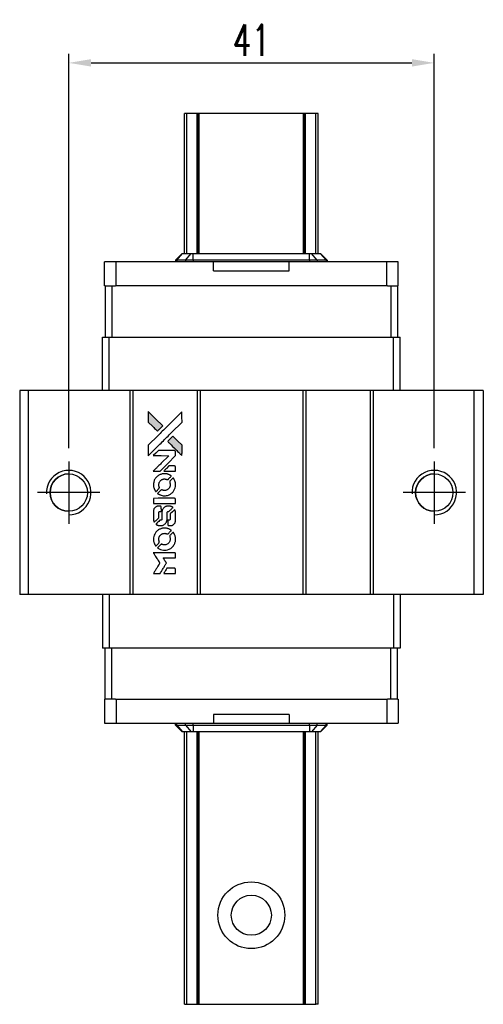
# Model space of a CAD drawing. Header units: millimetres. Extents: x 953 to 1195, y 90 to 265.
# Tile 2 of 3: x 968 to 1020, y 155 to 265. Entities that reach past the tile are written whole.
import ezdxf

# ---------------------------------------------------------------- set-up
doc = ezdxf.new("R2010")
doc.units = ezdxf.units.MM
doc.header["$LTSCALE"] = 0.1
doc.layers.get('0').update_dxf_attribs({"linetype": 'CONTINUOUS'})
doc.layers.get('Defpoints').update_dxf_attribs({"linetype": 'CONTINUOUS'})
doc.styles.add('DIM-7', font='SIMPLEX.shx', dxfattribs={"width": 0.7, "bigfont": 'chineset.shx'})
doc.dimstyles.new('CNS', dxfattribs={"dimtxt": 3.5, "dimasz": 2.5, "dimexe": 1, "dimexo": 1.5, "dimgap": 0.09, "dimtad": 0, "dimdsep": 46, "dimtxsty": 'DIM-7', "dimcen": 0.09, "dimclrd": 1, "dimclre": 1, "dimclrt": 4, "dimadec": 0, "dimazin": 0, "dimtfac": 1, "dimtix": 1, "dimtmove": 2, "dimatfit": 3, "dimfxl": 1, "dimtvp": 0.971429, "dimtolj": 1, "dimarcsym": 0})

# ---------------------------------------------------------------- blocks, each defined once
blk = doc.blocks.new('*D133')
at = {"color": 7, "lineweight": -2}
for p, q in [((973.32, 217.18), (973.32, 261.43)), ((1014.32, 217.18), (1014.32, 261.43)), ((975.82, 260.43), (1011.82, 260.43))]:
    blk.add_line(p, q, dxfattribs=at)
at = {"color": 7}
for points in [[(975.82, 260.85), (975.82, 260.02), (973.32, 260.43)], [(1011.82, 260.85), (1011.82, 260.02), (1014.32, 260.43)]]:
    blk.add_solid(points, dxfattribs=at)
at = {"layer": 'Defpoints', "color": 0}
for p in [(1014.32, 260.43), (973.32, 215.68), (1014.32, 215.68)]:
    blk.add_point(p, dxfattribs=at)
at = {"color": 7, "insert": (993.82, 262.98), "char_height": 3.5, "attachment_point": 5, "style": 'DIM-7'}
blk.add_mtext('\\A1;41', dxfattribs=at)
blk = doc.blocks.new('A$Ce5cb1b67')
at = {"linetype": 'Continuous'}
h = blk.add_hatch(color=256, dxfattribs=at)
h.dxf.hatch_style = 1
h.paths.add_polyline_path([(0, 18.17), (0, 17.58), (0, 16.99), (0.51, 16.49, 0.000288), (0.71, 16.29, 0.000479), (0.87, 16.13, 0.000013), (1.02, 15.98, 0.197177), (1.02, 15.98, 0.197497), (1.02, 15.98, 0.00004), (1.11, 16.07, 0.000834), (1.2, 16.16, 0.000506), (1.32, 16.27), (1.61, 16.56), (0.8, 17.36)])
h.paths.add_polyline_path([(2.75, 15.42), (2.46, 15.13, 0.000476), (2.35, 15.01, 0.000789), (2.25, 14.92, 0.000035), (2.17, 14.83, 0.19758), (2.17, 14.83, 0.198396), (2.17, 14.83, 0.000019), (2.28, 14.71, 0.000582), (2.41, 14.59, 0.000351), (2.56, 14.43, 0.000108), (3.21, 13.79, 0.000692), (3.53, 13.47, 0.000077), (3.76, 13.24, 0.197527), (3.77, 13.24, 0.410181), (3.77, 13.24, 0.000493), (3.77, 13.36, 0.002424), (3.78, 13.53, 0.000529), (3.78, 13.81), (3.78, 14.39), (3.26, 14.9)])
for points in [[(0.51, 16.49, 0.000288), (0.71, 16.29, 0.000479), (0.87, 16.13, 0.000013), (1.02, 15.98, 0.197177), (1.02, 15.98, 0.197497), (1.02, 15.98, 0.00004), (1.11, 16.07, 0.000836), (1.2, 16.16, 0.000505), (1.32, 16.27), (1.61, 16.56), (0.8, 17.36), (0, 18.17), (0, 17.58), (0, 16.99)], [(0.71, 13.93, -0.000056), (1.06, 14.28, -0.000021), (1.55, 14.77, -0.000021), (2.09, 15.31, -0.000025), (2.59, 15.81), (3.78, 16.99), (3.77, 17.58), (3.77, 18.16), (2.98, 17.37, 0.000274), (2.6, 16.99, 0.000123), (2.1, 16.5, 0.000121), (1.57, 15.97, 0.000165), (1.09, 15.49), (0, 14.4), (0, 13.81), (0, 13.22)], [(2.56, 14.43, 0.000108), (3.21, 13.79, 0.000692), (3.53, 13.47, 0.000077), (3.76, 13.24, 0.197527), (3.77, 13.24, 0.410182), (3.77, 13.24, 0.000493), (3.77, 13.36, 0.002424), (3.78, 13.53, 0.000529), (3.78, 13.81), (3.78, 14.39), (3.26, 14.9), (2.75, 15.42), (2.46, 15.13, 0.000476), (2.35, 15.01, 0.000789), (2.25, 14.92, 0.000035), (2.17, 14.83, 0.19758), (2.17, 14.83, 0.198396), (2.17, 14.83, 0.000019), (2.28, 14.71, 0.000582), (2.41, 14.59, 0.000351)], [(0.94, 11.49), (1.31, 11.49), (2.18, 12.36), (3.05, 13.23), (3.05, 13.47, 0.0008), (3.05, 13.63, 0.010795), (3.04, 13.69, 0.030495), (3.04, 13.72, 0.080372), (3.03, 13.74, 0.03816), (3.02, 13.76, 0.041799), (3, 13.78, 0.042486), (2.99, 13.79, 0.042078), (2.97, 13.8, 0.099276), (2.94, 13.81, 0.003302), (2.81, 13.81, 0.002586), (2.6, 13.81, 0.000204), (2.04, 13.81), (1.14, 13.81), (0.85, 13.52), (0.56, 13.23), (1.43, 13.23), (2.29, 13.22), (1.44, 12.37, 0.000253), (1.11, 12.04, 0.000412), (0.83, 11.77, 0.000041), (0.58, 11.52, 0.041338), (0.57, 11.51), (0.56, 11.49)], [(0.58, 9.83, 0.023681), (0.59, 9.72, 0.022402), (0.62, 9.62, 0.021929), (0.66, 9.52, 0.020503), (0.7, 9.42, 0.013745), (0.73, 9.36, 0.009767), (0.77, 9.3, 0.009658), (0.8, 9.24, 0.027804), (0.83, 9.2), (0.84, 9.19), (1.03, 9.37, 0.002053), (1.11, 9.46, 0.006738), (1.17, 9.52, 0.007826), (1.21, 9.56, 0.063909), (1.22, 9.58, 0.061532), (1.23, 9.61, 0.068674), (1.24, 9.65, 0.052072), (1.23, 9.69, 0.019648), (1.21, 9.74, -0.018366), (1.19, 9.8, -0.0288), (1.18, 9.86, -0.029061), (1.17, 9.92, -0.019155), (1.17, 9.99, -0.053809), (1.2, 10.13, -0.058833), (1.25, 10.27, -0.058566), (1.33, 10.38, -0.052525), (1.44, 10.48, -0.044733), (1.53, 10.54, -0.040573), (1.64, 10.58, -0.041123), (1.74, 10.61, -0.04951), (1.85, 10.61, -0.017369), (1.9, 10.6, -0.024255), (1.94, 10.6, -0.023787), (1.98, 10.58, -0.015798), (2.03, 10.57, 0.010631), (2.06, 10.55, 0.033653), (2.08, 10.55, 0.037806), (2.1, 10.55, 0.016307), (2.13, 10.55, 0.068179), (2.18, 10.55, 0.095747), (2.22, 10.57, 0.033418), (2.28, 10.62, 0.002133), (2.43, 10.78, 0.001452), (2.52, 10.87, 0.012393), (2.56, 10.91, 0.020479), (2.58, 10.93, 0.344362), (2.57, 10.94, 0.074287), (2.55, 10.96, 0.005454), (2.49, 11.01, 0.008391), (2.42, 11.05, 0.017097), (2.36, 11.08, 0.027375), (2.24, 11.13, 0.02835), (2.12, 11.17, 0.027723), (1.99, 11.19, 0.023913), (1.86, 11.2, 0.027047), (1.7, 11.19, 0.031685), (1.55, 11.17, 0.032425), (1.4, 11.13, 0.031013), (1.26, 11.07, 0.037914), (1.09, 10.97, 0.040153), (0.95, 10.85, 0.039834), (0.82, 10.71, 0.036173), (0.71, 10.54, 0.040752), (0.64, 10.38, 0.035885), (0.6, 10.2, 0.035491), (0.57, 10.01, 0.037615)], [(2.39, 11.49), (3.05, 11.49), (3.05, 11.73), (3.05, 11.98), (3.03, 12.01, 0.03146), (3.02, 12.02, 0.026444), (3.01, 12.03, 0.026444), (3, 12.04, 0.031457), (2.98, 12.05), (2.95, 12.07), (2.63, 12.07), (2.31, 12.07), (2.02, 11.79, 0.000745), (1.91, 11.68, 0.001228), (1.82, 11.58, 0.000087), (1.74, 11.5, 0.195134), (1.74, 11.49, 0.412117), (1.74, 11.49, 0.000048), (1.93, 11.49, 0.00109), (2.14, 11.49, 0.000653)], [(1.08, 8.96, 0.018008), (1.14, 8.92, 0.009842), (1.2, 8.88, 0.009807), (1.28, 8.85, 0.015716), (1.34, 8.82, 0.048467), (1.56, 8.75, 0.045841), (1.79, 8.72, 0.046006), (2.03, 8.74, 0.049638), (2.25, 8.8, 0.064819), (2.54, 8.95, 0.06695), (2.78, 9.17, 0.066691), (2.95, 9.45, 0.063505), (3.04, 9.76, 0.03135), (3.05, 9.84, 0.010439), (3.05, 9.96, 0.010391), (3.05, 10.08, 0.032408), (3.04, 10.16, 0.015696), (3.02, 10.25, 0.018095), (3, 10.34, 0.018551), (2.97, 10.42, 0.018352), (2.93, 10.5, 0.015568), (2.9, 10.56, 0.009832), (2.87, 10.62, 0.009795), (2.83, 10.68, 0.023727), (2.8, 10.72), (2.79, 10.73), (2.61, 10.56, 0.001528), (2.5, 10.45, 0.010022), (2.45, 10.4, 0.019586), (2.43, 10.37, 0.061865), (2.41, 10.34, 0.055054), (2.4, 10.31, 0.061607), (2.4, 10.27, 0.048725), (2.4, 10.22, 0.020221), (2.42, 10.16, -0.017722), (2.44, 10.1, -0.02685), (2.45, 10.04, -0.02759), (2.45, 9.99, -0.020233), (2.45, 9.93, -0.04793), (2.44, 9.81, -0.048386), (2.4, 9.69, -0.047866), (2.33, 9.59, -0.044964), (2.25, 9.5, -0.04333), (2.16, 9.42, -0.050921), (2.05, 9.36, -0.051473), (1.94, 9.33, -0.0459), (1.82, 9.32, -0.019014), (1.76, 9.32, -0.024114), (1.71, 9.33, -0.025081), (1.66, 9.34, -0.023892), (1.61, 9.36, 0.008624), (1.57, 9.37, 0.026486), (1.54, 9.38, 0.035074), (1.51, 9.38, 0.02756), (1.49, 9.38, 0.087163), (1.45, 9.37, 0.073291), (1.41, 9.35, 0.028074), (1.35, 9.3, 0.002594), (1.22, 9.17), (1.04, 8.99)], [(1.81, 7.85), (3.05, 7.85), (3.05, 8.1), (3.05, 8.34), (3.03, 8.37, 0.071429), (3.01, 8.39, 0.054799), (2.99, 8.41, 0.053585), (2.96, 8.43, 0.060698), (2.93, 8.44, 0.033975), (2.88, 8.44, 0.000112), (2.25, 8.44, 0.000726), (1.63, 8.44, 0.001084), (1.1, 8.44), (0.57, 8.43), (0.57, 8.14), (0.57, 7.85)], [(0.58, 6.04, 0.018538), (0.58, 6, 0.010695), (0.59, 5.96, 0.01068), (0.6, 5.92, 0.017678), (0.61, 5.88, 0.013849), (0.63, 5.84, 0.011814), (0.64, 5.79, 0.004513), (0.66, 5.75, 0.290035), (0.67, 5.75, 0.196418), (0.67, 5.75, 0.000124), (0.74, 5.82, 0.001477), (0.82, 5.9, 0.000898), (0.92, 6), (1.17, 6.24), (1.17, 6.55, -0.001471), (1.17, 6.79, -0.028714), (1.17, 6.86, -0.097073), (1.19, 6.9, -0.084199), (1.22, 6.93, -0.042698), (1.24, 6.95, -0.053912), (1.26, 6.96, -0.051004), (1.29, 6.97, -0.032967), (1.32, 6.97, 0.00807), (1.33, 6.97, 0.003023), (1.36, 6.97, 0.002994), (1.38, 6.97, 0.003629), (1.4, 6.97), (1.46, 6.98), (1.46, 7.21, 0.001618), (1.45, 7.33, 0.005206), (1.45, 7.4, 0.00535), (1.45, 7.45, 0.060675), (1.45, 7.47, 0.048484), (1.44, 7.48, 0.02389), (1.44, 7.5, 0.022812), (1.43, 7.51, 0.02462), (1.41, 7.52, 0.061781), (1.39, 7.55, 0.080179), (1.35, 7.56, 0.048561), (1.31, 7.57, 0.010021), (1.22, 7.57, 0.016602), (1.11, 7.57, 0.031409), (1.03, 7.55, 0.036474), (0.95, 7.53, 0.03439), (0.88, 7.5, 0.065928), (0.76, 7.42, 0.069066), (0.67, 7.31, 0.065697), (0.61, 7.18, 0.051559), (0.58, 7.02, 0.020904), (0.57, 6.94, 0.000451), (0.57, 6.53, 0.000419), (0.57, 6.12, 0.022759)], [(0.9, 5.5, 0.023289), (0.96, 5.46, 0.026845), (1.01, 5.43, 0.026047), (1.08, 5.41, 0.019751), (1.15, 5.39, 0.013249), (1.19, 5.38, 0.025169), (1.23, 5.37, 0.016532), (1.27, 5.37, 0.002937), (1.35, 5.37, 0.003317), (1.42, 5.37, 0.011808), (1.46, 5.37, 0.01777), (1.49, 5.38, 0.021476), (1.52, 5.38, 0.04325), (1.66, 5.42, 0.045753), (1.78, 5.49, 0.04649), (1.88, 5.57, 0.047672), (1.97, 5.67, 0.025315), (1.99, 5.71, 0.015208), (2.02, 5.76, 0.01512), (2.05, 5.82, 0.022488), (2.07, 5.87, 0.027857), (2.09, 5.95, 0.034138), (2.1, 6.02, 0.014286), (2.1, 6.14, 0.00124), (2.1, 6.43, -0.00103), (2.1, 6.6, -0.002552), (2.1, 6.73, -0.001594), (2.11, 6.83, -0.047676), (2.11, 6.86, -0.085307), (2.13, 6.9, -0.097789), (2.16, 6.93, -0.085947), (2.2, 6.96, -0.051339), (2.26, 6.97, 0.014634), (2.28, 6.97, 0.015028), (2.3, 6.97, 0.014927), (2.31, 6.98, 0.059415), (2.32, 6.98, 0.070595), (2.34, 6.99, 0.00028), (2.55, 7.2, 0.000111), (2.76, 7.41, 0.200239), (2.77, 7.42, 0.268906), (2.76, 7.42, 0.001866), (2.71, 7.45, 0.007532), (2.66, 7.48, 0.017818), (2.62, 7.5, 0.013256), (2.58, 7.52, 0.011636), (2.54, 7.53, 0.011528), (2.49, 7.54, 0.012303), (2.45, 7.56, 0.0423), (2.38, 7.56, 0.013657), (2.27, 7.57, 0.013857), (2.17, 7.56, 0.037428), (2.09, 7.55, 0.014927), (2.04, 7.54, 0.0122), (1.99, 7.52, 0.012518), (1.94, 7.51, 0.023062), (1.9, 7.49, 0.065961), (1.76, 7.4, 0.06055), (1.65, 7.27, 0.059676), (1.57, 7.11, 0.060497), (1.52, 6.94, 0.025683), (1.52, 6.9, 0.001528), (1.52, 6.79, 0.002124), (1.52, 6.65, 0.001173), (1.52, 6.49, -0.000809), (1.52, 6.19, -0.017164), (1.52, 6.1, -0.063931), (1.51, 6.05, -0.108429), (1.49, 6.02, -0.052941), (1.46, 6, -0.063675), (1.44, 5.99, -0.050562), (1.41, 5.98, -0.020337), (1.36, 5.98, 0.009897), (1.34, 5.97, 0.016482), (1.31, 5.97, 0.019019), (1.3, 5.97, 0.06043), (1.28, 5.96, 0.076267), (1.26, 5.94, 0.00054), (1.07, 5.75, 0.000307), (0.87, 5.55, 0.142594), (0.86, 5.53, 0.232419), (0.86, 5.53, 0.022995), (0.87, 5.52, 0.024627), (0.88, 5.51, 0.015407)], [(2.18, 5.47, 0.065483), (2.19, 5.44, 0.053271), (2.21, 5.41, 0.052018), (2.24, 5.39, 0.0556), (2.27, 5.38, 0.036839), (2.29, 5.37, 0.026922), (2.31, 5.37, 0.016905), (2.35, 5.37, 0.004317), (2.4, 5.37, 0.016369), (2.5, 5.37, 0.029936), (2.59, 5.38, 0.03418), (2.67, 5.4, 0.031327), (2.74, 5.43, 0.046935), (2.83, 5.49, 0.054053), (2.91, 5.56, 0.053701), (2.97, 5.64, 0.045364), (3.01, 5.74, 0.032479), (3.03, 5.83, 0.03386), (3.04, 5.92, 0.013578), (3.05, 6.06, 0.001155), (3.05, 6.42, 0.000413), (3.05, 6.73, 0.005008), (3.04, 6.85, 0.013199), (3.04, 6.92, 0.033956), (3.03, 6.97, 0.013909), (3.02, 7.02, 0.010864), (3, 7.07, 0.010938), (2.99, 7.12, 0.028702), (2.97, 7.16), (2.96, 7.18), (2.71, 6.93), (2.45, 6.68), (2.45, 6.39, -0.001504), (2.45, 6.27, -0.00328), (2.45, 6.17, -0.001901), (2.45, 6.1, -0.061333), (2.45, 6.08, -0.063621), (2.44, 6.05, -0.048633), (2.42, 6.03, -0.046769), (2.4, 6.01, -0.047961), (2.37, 5.99, -0.02678), (2.35, 5.98, -0.050957), (2.33, 5.98, -0.029398), (2.3, 5.97, -0.00401), (2.25, 5.97), (2.17, 5.97), (2.17, 5.73, 0.001061), (2.17, 5.59, 0.009147), (2.17, 5.53, 0.020721), (2.17, 5.49, 0.051619)], [(0.58, 3.73, 0.024131), (0.59, 3.62, 0.022344), (0.62, 3.51, 0.021883), (0.66, 3.41, 0.020884), (0.71, 3.3, 0.010669), (0.74, 3.24, 0.010389), (0.77, 3.19, 0.010913), (0.8, 3.13, 0.022227), (0.83, 3.09), (0.84, 3.08), (1.03, 3.27, 0.002452), (1.1, 3.34, 0.003628), (1.16, 3.41, 0.001662), (1.21, 3.46, 0.070159), (1.22, 3.48, 0.047671), (1.23, 3.49, 0.018624), (1.23, 3.5, 0.017921), (1.23, 3.52, 0.018804), (1.23, 3.54, 0.018255), (1.24, 3.56, 0.041312), (1.23, 3.58, 0.037164), (1.23, 3.6, 0.012342), (1.22, 3.62, -0.015101), (1.2, 3.68, -0.035998), (1.18, 3.73, -0.033244), (1.18, 3.78, -0.011249), (1.18, 3.86, -0.004059), (1.18, 3.92, -0.019693), (1.18, 3.96, -0.027943), (1.18, 3.98, -0.014411), (1.19, 4.02, -0.033089), (1.22, 4.1, -0.033887), (1.26, 4.18, -0.034021), (1.31, 4.25, -0.033942), (1.37, 4.32, -0.02816), (1.44, 4.38, -0.035032), (1.5, 4.42, -0.035269), (1.58, 4.46, -0.029196), (1.66, 4.49, -0.037862), (1.76, 4.5, -0.043657), (1.85, 4.51, -0.043064), (1.94, 4.49, -0.035184), (2.04, 4.46, 0.033699), (2.08, 4.45, 0.052815), (2.13, 4.44, 0.059167), (2.16, 4.44, 0.058972), (2.2, 4.45, 0.059208), (2.23, 4.47, 0.021125), (2.26, 4.5, 0.008691), (2.32, 4.56, 0.000851), (2.46, 4.7, 0.001873), (2.53, 4.77, 0.013884), (2.56, 4.8, 0.022355), (2.58, 4.83, 0.341453), (2.58, 4.84, 0.073011), (2.56, 4.85, 0.004587), (2.49, 4.9, 0.00748), (2.42, 4.94, 0.016837), (2.37, 4.97, 0.028606), (2.24, 5.02, 0.031352), (2.11, 5.06, 0.031004), (1.97, 5.09, 0.0268), (1.83, 5.09, 0.026698), (1.67, 5.09, 0.03002), (1.53, 5.06, 0.030357), (1.39, 5.02, 0.028554), (1.25, 4.96, 0.062944), (1, 4.79, 0.062206), (0.79, 4.56, 0.062448), (0.65, 4.29, 0.064355), (0.58, 4, 0.017377), (0.57, 3.94, 0.008369), (0.57, 3.86, 0.008367), (0.57, 3.79, 0.01757)], [(1.08, 2.85, 0.064158), (1.37, 2.7, 0.06356), (1.69, 2.62, 0.064004), (2.01, 2.63, 0.066747), (2.32, 2.72, 0.04321), (2.51, 2.82, 0.044737), (2.68, 2.96, 0.044901), (2.82, 3.12, 0.044184), (2.93, 3.31, 0.026293), (2.99, 3.45, 0.033344), (3.03, 3.59, 0.033227), (3.05, 3.73, 0.025815), (3.05, 3.88, 0.023119), (3.04, 4.03, 0.031044), (3.02, 4.16, 0.031337), (2.98, 4.29, 0.024258), (2.92, 4.42, 0.015622), (2.89, 4.47, 0.008495), (2.86, 4.53, 0.008415), (2.83, 4.58, 0.020814), (2.8, 4.62), (2.78, 4.63), (2.61, 4.45, 0.002843), (2.47, 4.32, 0.033917), (2.42, 4.27, 0.087906), (2.4, 4.22, 0.073302), (2.4, 4.18, 0.022047), (2.4, 4.15, 0.026465), (2.4, 4.13, 0.022233), (2.41, 4.11, 0.009985), (2.42, 4.07, -0.039011), (2.45, 3.96, -0.044398), (2.45, 3.85, -0.045096), (2.44, 3.74, -0.04265), (2.41, 3.63, -0.071154), (2.33, 3.47, -0.068827), (2.2, 3.34, -0.068713), (2.05, 3.26, -0.070507), (1.87, 3.22, -0.028605), (1.8, 3.21, -0.031418), (1.73, 3.22, -0.031044), (1.66, 3.23, -0.02668), (1.59, 3.26, 0.038913), (1.54, 3.27, 0.043732), (1.5, 3.28, 0.047754), (1.46, 3.28, 0.075756), (1.43, 3.27, 0.07294), (1.41, 3.25, 0.003456), (1.36, 3.21, 0.005023), (1.3, 3.15, 0.002422), (1.22, 3.07, 0.000819), (1.15, 3, 0.001349), (1.09, 2.94, 0.0001), (1.04, 2.89, 0.205335), (1.04, 2.89, 0.219821), (1.04, 2.89, 0.002494), (1.05, 2.88, 0.007089), (1.07, 2.87, 0.004494)], [(0.94, 0), (1.31, 0), (1.38, 0.1, -0.000297), (1.42, 0.17, -0.000037), (1.5, 0.3, -0.000043), (1.6, 0.46, -0.000036), (1.71, 0.64, 0.000044), (1.81, 0.81, 0.000063), (1.9, 0.96, 0.000035), (1.98, 1.09, 0.0009), (2, 1.12), (2.03, 1.17), (1.99, 1.24, 0.001175), (1.97, 1.27, 0.000208), (1.92, 1.34, 0.000225), (1.87, 1.43, 0.000203), (1.82, 1.51, -0.000711), (1.77, 1.6, -0.001119), (1.72, 1.67, -0.000263), (1.69, 1.73, -0.04589), (1.68, 1.73, -0.519312), (1.69, 1.74, -0.001914), (1.79, 1.74, -0.003124), (1.95, 1.74, -0.000285), (2.36, 1.74), (3.05, 1.74), (3.05, 1.98, 0.001727), (3.05, 2.15, 0.025279), (3.04, 2.21, 0.073886), (3.04, 2.25, 0.07426), (3.02, 2.28, 0.03264), (3.01, 2.29, 0.01784), (3, 2.3, 0.017712), (2.99, 2.3, 0.026854), (2.98, 2.31), (2.95, 2.32), (1.76, 2.33), (0.56, 2.33), (0.57, 2.31, -0.004595), (0.58, 2.3, -0.00016), (0.6, 2.27, -0.000298), (0.63, 2.23, -0.000208), (0.66, 2.18, 0.000986), (0.75, 2.03, 0.00025), (0.89, 1.8, 0.000268), (1.05, 1.56, 0.000436), (1.18, 1.35, -0.002932), (1.22, 1.28, -0.004718), (1.25, 1.22, -0.001113), (1.29, 1.17, -0.227179), (1.29, 1.16, -0.045982), (1.28, 1.16, -0.000145), (1.24, 1.09, -0.000825), (1.19, 1.01, -0.000517), (1.13, 0.92, 0.000056), (0.94, 0.6, 0.000289), (0.83, 0.43, 0.000481), (0.75, 0.3, 0.000418), (0.67, 0.16), (0.57, 0)], [(2.39, 0), (3.05, 0), (3.05, 0.24, 0.000842), (3.05, 0.39, 0.010591), (3.05, 0.45, 0.028995), (3.04, 0.48, 0.069543), (3.04, 0.51, 0.051063), (3.02, 0.53, 0.039932), (3.01, 0.55, 0.039414), (2.99, 0.56, 0.045845), (2.96, 0.58, 0.094811), (2.94, 0.58, 0.007124), (2.88, 0.58, 0.004713), (2.76, 0.59, 0.000534), (2.51, 0.59), (2.09, 0.59), (2.05, 0.53, 0.000828), (1.94, 0.35, 0.000879), (1.84, 0.18, 0.000048), (1.73, 0.01, 0.137596), (1.73, 0, 0.413028), (1.73, 0, 0.000016), (1.93, 0, 0.000623), (2.14, 0, 0.000374)]]:
    blk.add_lwpolyline(points, format="xyb", close=True)

msp = doc.modelspace()

# ---------------------------------------------------------------- linework, layer by layer
at = {"color": 7, "linetype": 'Continuous', "lineweight": 25}
for p, q in [((986.55, 254.734), (986.299, 254.734)), ((986.299, 239.024), (986.299, 254.734)), ((986.299, 254.734), (986.299, 254.734)), ((986.299, 239.024), (986.299, 254.734)), ((987.739, 254.734), (986.55, 254.734)), ((986.55, 239.024), (986.55, 254.734)), ((987.824, 254.734), (987.739, 254.734)), ((987.739, 239.024), (987.739, 254.734)), ((987.949, 254.734), (987.824, 254.734)), ((987.824, 239.024), (987.824, 254.734)), ((999.649, 254.734), (987.949, 254.734)), ((987.949, 239.024), (987.949, 254.734)), ((999.649, 239.024), (999.649, 254.734)), ((999.773, 254.734), (999.649, 254.734)), ((999.859, 254.734), (999.773, 254.734)), ((999.773, 239.024), (999.773, 254.734)), ((1001.047, 254.734), (999.859, 254.734)), ((999.859, 239.024), (999.859, 254.734)), ((1001.047, 239.024), (1001.047, 254.734)), ((1001.299, 239.024), (1001.299, 254.734)), ((1001.299, 239.024), (1001.299, 254.734)), ((985.309, 238.284), (986.049, 239.024)), ((985.436, 238.284), (986.082, 239.024)), ((986.049, 239.024), (986.082, 239.024)), ((986.082, 239.024), (987.063, 239.024)), ((986.417, 238.284), (987.063, 239.024)), ((987.063, 239.024), (987.29, 239.024)), ((987.29, 238.284), (987.29, 239.024)), ((987.29, 239.024), (1000.328, 239.024)), ((1000.328, 238.284), (1000.328, 239.024)), ((1000.328, 239.024), (1000.555, 239.024)), ((1001.2, 238.284), (1000.555, 239.024)), ((1000.555, 239.024), (1001.536, 239.024)), ((1002.181, 238.284), (1001.536, 239.024)), ((1001.536, 239.024), (1001.569, 239.024)), ((1002.309, 238.284), (1001.569, 239.024)), ((977.334, 235.384), (977.334, 238.084)), ((978.635, 238.084), (977.334, 238.084)), ((978.635, 235.384), (978.635, 238.084)), ((989.559, 238.084), (978.635, 238.084)), ((985.436, 238.284), (985.309, 238.284)), ((985.309, 238.284), (985.309, 238.084)), ((986.417, 238.284), (985.436, 238.284)), ((985.436, 238.284), (985.436, 238.084)), ((987.29, 238.284), (986.417, 238.284)), ((986.417, 238.284), (986.417, 238.084)), ((1000.328, 238.284), (987.29, 238.284)), ((987.29, 238.284), (987.29, 238.084)), ((989.559, 237.084), (989.559, 238.084)), ((998.059, 237.084), (998.059, 238.084)), ((1008.982, 238.084), (998.059, 238.084)), ((1001.2, 238.284), (1000.328, 238.284)), ((1000.328, 238.284), (1000.328, 238.084)), ((1001.2, 238.284), (1001.2, 238.084)), ((1002.181, 238.284), (1001.2, 238.284)), ((1002.181, 238.284), (1002.181, 238.084)), ((1002.309, 238.284), (1002.181, 238.284)), ((1002.309, 238.284), (1002.309, 238.084)), ((1008.982, 235.384), (1008.982, 238.084)), ((1010.284, 238.084), (1008.982, 238.084)), ((1010.284, 235.384), (1010.284, 238.084)), ((989.559, 237.084), (998.059, 237.084)), ((977.399, 235.384), (977.334, 235.384)), ((977.399, 235.384), (977.399, 229.634)), ((977.399, 235.384), (978.149, 235.384)), ((978.149, 235.384), (978.149, 229.634)), ((978.149, 235.384), (978.559, 235.384)), ((978.635, 235.384), (978.559, 235.384)), ((1008.982, 235.384), (978.635, 235.384)), ((1009.059, 235.384), (1008.982, 235.384)), ((1009.059, 235.384), (1009.449, 235.384)), ((1009.449, 235.384), (1009.449, 229.634)), ((1009.449, 235.384), (1010.199, 235.384)), ((1010.284, 235.384), (1010.199, 235.384)), ((1010.199, 235.384), (1010.199, 229.634)), ((977.099, 223.634), (977.099, 229.634)), ((977.099, 229.634), (977.857, 229.634)), ((977.857, 223.634), (977.857, 229.634)), ((977.857, 229.634), (1009.741, 229.634)), ((1009.741, 223.634), (1009.741, 229.634)), ((1009.741, 229.634), (1010.499, 229.634)), ((1010.499, 223.634), (1010.499, 229.634)), ((967.819, 223.634), (967.819, 200.734)), ((968.769, 223.634), (967.819, 223.634)), ((968.769, 223.634), (968.769, 200.734)), ((980.169, 223.634), (968.769, 223.634)), ((980.169, 223.634), (980.169, 200.734)), ((980.519, 223.634), (980.169, 223.634)), ((980.519, 223.634), (980.519, 200.734)), ((987.719, 223.634), (980.519, 223.634)), ((987.719, 223.634), (987.719, 200.734)), ((988.069, 223.634), (987.719, 223.634)), ((988.069, 223.634), (988.069, 200.734)), ((999.569, 223.634), (988.069, 223.634)), ((999.569, 223.634), (999.569, 200.734)), ((999.919, 223.634), (999.569, 223.634)), ((999.919, 223.634), (999.919, 200.734)), ((1007.119, 223.634), (999.919, 223.634)), ((1007.119, 223.634), (1007.119, 200.734)), ((1007.469, 223.634), (1007.119, 223.634)), ((1007.469, 223.634), (1007.469, 200.734)), ((1018.769, 223.634), (1007.469, 223.634)), ((1018.769, 223.634), (1018.769, 200.734)), ((1019.819, 223.634), (1018.769, 223.634)), ((1019.819, 223.634), (1019.819, 200.734)), ((968.769, 200.734), (967.819, 200.734)), ((980.169, 200.734), (968.769, 200.734)), ((977.099, 200.734), (977.099, 194.734)), ((977.857, 200.734), (977.857, 194.734)), ((980.519, 200.734), (980.169, 200.734)), ((987.719, 200.734), (980.519, 200.734)), ((988.069, 200.734), (987.719, 200.734)), ((999.569, 200.734), (988.069, 200.734)), ((999.919, 200.734), (999.569, 200.734)), ((1007.119, 200.734), (999.919, 200.734)), ((1007.469, 200.734), (1007.119, 200.734)), ((1018.769, 200.734), (1007.469, 200.734)), ((1009.741, 200.734), (1009.741, 194.734)), ((1010.499, 200.734), (1010.499, 194.734)), ((1019.819, 200.734), (1018.769, 200.734)), ((977.857, 194.734), (977.099, 194.734)), ((977.399, 188.984), (977.399, 194.734)), ((1009.741, 194.734), (977.857, 194.734)), ((978.149, 188.984), (978.149, 194.734)), ((1009.449, 188.984), (1009.449, 194.734)), ((1010.499, 194.734), (1009.741, 194.734)), ((1010.199, 188.984), (1010.199, 194.734)), ((977.334, 188.984), (977.334, 186.284)), ((977.334, 188.984), (977.399, 188.984)), ((978.149, 188.984), (977.399, 188.984)), ((978.559, 188.984), (978.149, 188.984)), ((978.559, 188.984), (978.635, 188.984)), ((978.635, 188.984), (978.635, 186.284)), ((978.635, 188.984), (1008.982, 188.984)), ((1008.982, 188.984), (1008.982, 186.284)), ((1008.982, 188.984), (1009.059, 188.984)), ((1009.449, 188.984), (1009.059, 188.984)), ((1010.199, 188.984), (1009.449, 188.984)), ((1010.199, 188.984), (1010.284, 188.984)), ((1010.284, 188.984), (1010.284, 186.284)), ((989.559, 187.284), (989.559, 186.284)), ((998.059, 187.284), (989.559, 187.284)), ((998.059, 187.284), (998.059, 186.284)), ((977.334, 186.284), (978.635, 186.284)), ((978.635, 186.284), (989.559, 186.284)), ((985.309, 186.084), (985.309, 186.284)), ((985.309, 186.084), (985.436, 186.084)), ((985.309, 186.084), (986.049, 185.344)), ((985.436, 186.084), (985.436, 186.284)), ((985.436, 186.084), (986.417, 186.084)), ((985.436, 186.084), (986.082, 185.344)), ((986.417, 186.084), (986.417, 186.284)), ((986.417, 186.084), (987.29, 186.084)), ((986.417, 186.084), (987.063, 185.344)), ((987.29, 186.084), (987.29, 186.284)), ((987.29, 186.084), (1000.328, 186.084)), ((987.29, 186.084), (987.29, 185.344)), ((998.059, 186.284), (1008.982, 186.284)), ((1000.328, 186.084), (1000.328, 186.284)), ((1000.328, 186.084), (1000.328, 185.344)), ((1000.328, 186.084), (1001.2, 186.084)), ((1001.2, 186.084), (1000.555, 185.344)), ((1001.2, 186.084), (1001.2, 186.284)), ((1001.2, 186.084), (1002.181, 186.084)), ((1002.181, 186.084), (1001.536, 185.344)), ((1002.309, 186.084), (1001.569, 185.344)), ((1002.181, 186.084), (1002.181, 186.284)), ((1002.181, 186.084), (1002.309, 186.084)), ((1002.309, 186.084), (1002.309, 186.284)), ((1008.982, 186.284), (1010.284, 186.284)), ((986.082, 185.344), (986.049, 185.344)), ((987.063, 185.344), (986.082, 185.344)), ((986.299, 154.734), (986.299, 185.344)), ((986.299, 154.734), (986.299, 185.344)), ((986.55, 154.734), (986.55, 185.344)), ((987.29, 185.344), (987.063, 185.344)), ((1000.328, 185.344), (987.29, 185.344)), ((987.739, 154.734), (987.739, 185.344)), ((987.824, 154.734), (987.824, 185.344)), ((987.949, 154.734), (987.949, 185.344)), ((999.649, 154.734), (999.649, 185.344)), ((999.773, 154.734), (999.773, 185.344)), ((999.859, 154.734), (999.859, 185.344)), ((1000.555, 185.344), (1000.328, 185.344)), ((1001.536, 185.344), (1000.555, 185.344)), ((1001.047, 154.734), (1001.047, 185.344)), ((1001.299, 154.734), (1001.299, 185.344)), ((1001.299, 154.734), (1001.299, 185.344)), ((1001.569, 185.344), (1001.536, 185.344)), ((986.299, 154.734), (986.55, 154.734)), ((986.299, 154.734), (986.299, 154.734)), ((986.55, 154.734), (987.739, 154.734)), ((987.739, 154.734), (987.824, 154.734)), ((987.824, 154.734), (987.949, 154.734)), ((987.949, 154.734), (999.649, 154.734)), ((999.649, 154.734), (999.773, 154.734)), ((999.773, 154.734), (999.859, 154.734)), ((999.859, 154.734), (1001.047, 154.734))]:
    msp.add_line(p, q, dxfattribs=at)
for p, q in [((973.319, 215.684), (973.319, 208.684)), ((1014.319, 215.684), (1014.319, 208.684)), ((976.819, 212.184), (969.819, 212.184)), ((1017.819, 212.184), (1010.819, 212.184))]:
    msp.add_line(p, q)
for centre, radius in [((973.319, 212.184), 2.1), ((1014.319, 212.184), 2.1), ((993.799, 164.734), 3.75), ((993.799, 164.734), 2.25)]:
    msp.add_circle(centre, radius, dxfattribs=at)
for centre in [(973.319, 212.184), (1014.319, 212.184)]:
    msp.add_arc(centre, 2.5, 270, 183.42717)
for centre, start, end in [((973.319, 212.184), 90, 180), ((1014.319, 212.184), 90, 180), ((973.319, 212.184), 180, 270), ((1014.319, 212.184), 180, 270)]:
    msp.add_arc(centre, 2.1, start, end, dxfattribs=at)
for points, knots in [([(1001.299, 254.734), (1001.299, 254.734), (1001.275, 254.734), (1001.18, 254.734), (1001.111, 254.734), (1001.047, 254.734)], [0, 0, 0, 0, 0.5, 0.5, 1, 1, 1, 1]), ([(998.059, 238.084), (998.059, 238.084), (997.955, 238.084), (997.525, 238.084), (997.198, 238.084), (996.602, 238.084), (996.386, 238.084), (996.049, 238.084), (995.935, 238.084), (995.699, 238.084), (995.577, 238.084), (994.946, 238.084), (994.378, 238.084), (993.239, 238.084), (992.672, 238.084), (992.041, 238.084), (991.918, 238.084), (991.682, 238.084), (991.569, 238.084), (991.232, 238.084), (991.016, 238.084), (990.42, 238.084), (990.093, 238.084), (989.662, 238.084), (989.559, 238.084), (989.559, 238.084)], [0, 0, 0, 0, 0.125, 0.125, 0.25, 0.25, 0.3125, 0.3125, 0.34375, 0.34375, 0.375, 0.375, 0.5, 0.5, 0.625, 0.625, 0.65625, 0.65625, 0.6875, 0.6875, 0.75, 0.75, 0.875, 0.875, 1, 1, 1, 1]), ([(989.559, 186.284), (989.559, 186.284), (989.662, 186.284), (990.093, 186.284), (990.42, 186.284), (991.016, 186.284), (991.231, 186.284), (991.569, 186.284), (991.682, 186.284), (991.918, 186.284), (992.041, 186.284), (992.672, 186.284), (993.239, 186.284), (994.378, 186.284), (994.946, 186.284), (995.577, 186.284), (995.699, 186.284), (995.935, 186.284), (996.049, 186.284), (996.386, 186.284), (996.602, 186.284), (997.198, 186.284), (997.525, 186.284), (997.955, 186.284), (998.059, 186.284), (998.059, 186.284)], [0, 0, 0, 0, 0.125, 0.125, 0.25, 0.25, 0.3125, 0.3125, 0.34375, 0.34375, 0.375, 0.375, 0.5, 0.5, 0.625, 0.625, 0.65625, 0.65625, 0.6875, 0.6875, 0.75, 0.75, 0.875, 0.875, 1, 1, 1, 1]), ([(1001.299, 154.734), (1001.299, 154.734), (1001.275, 154.734), (1001.18, 154.734), (1001.111, 154.734), (1001.047, 154.734)], [0, 0, 0, 0, 0.5, 0.5, 1, 1, 1, 1])]:
    msp.add_open_spline(points, degree=3, knots=knots, dxfattribs=at)

# ---------------------------------------------------------------- block references
msp.add_blockref('A$Ce5cb1b67', (982.246, 203.104))

# ---------------------------------------------------------------- dimensions: what is measured, and where the dimension line sits
at = {"color": 7}
dim = msp.add_linear_dim(base=(1014.319, 260.433), p1=(973.319, 215.684), p2=(1014.319, 215.684), dimstyle='CNS', override={"dimgap": 0.8, "dimtad": 1, "dimclrd": 7, "dimclre": 7, "dimclrt": 7, "dimadec": 2, "dimazin": 2, "dimtmove": 1}, dxfattribs=at)
dim.commit()
dim.dimension.update_dxf_attribs({"geometry": '*D133', "text_midpoint": (993.819, 262.983)})

doc.saveas('drawing.dxf')
